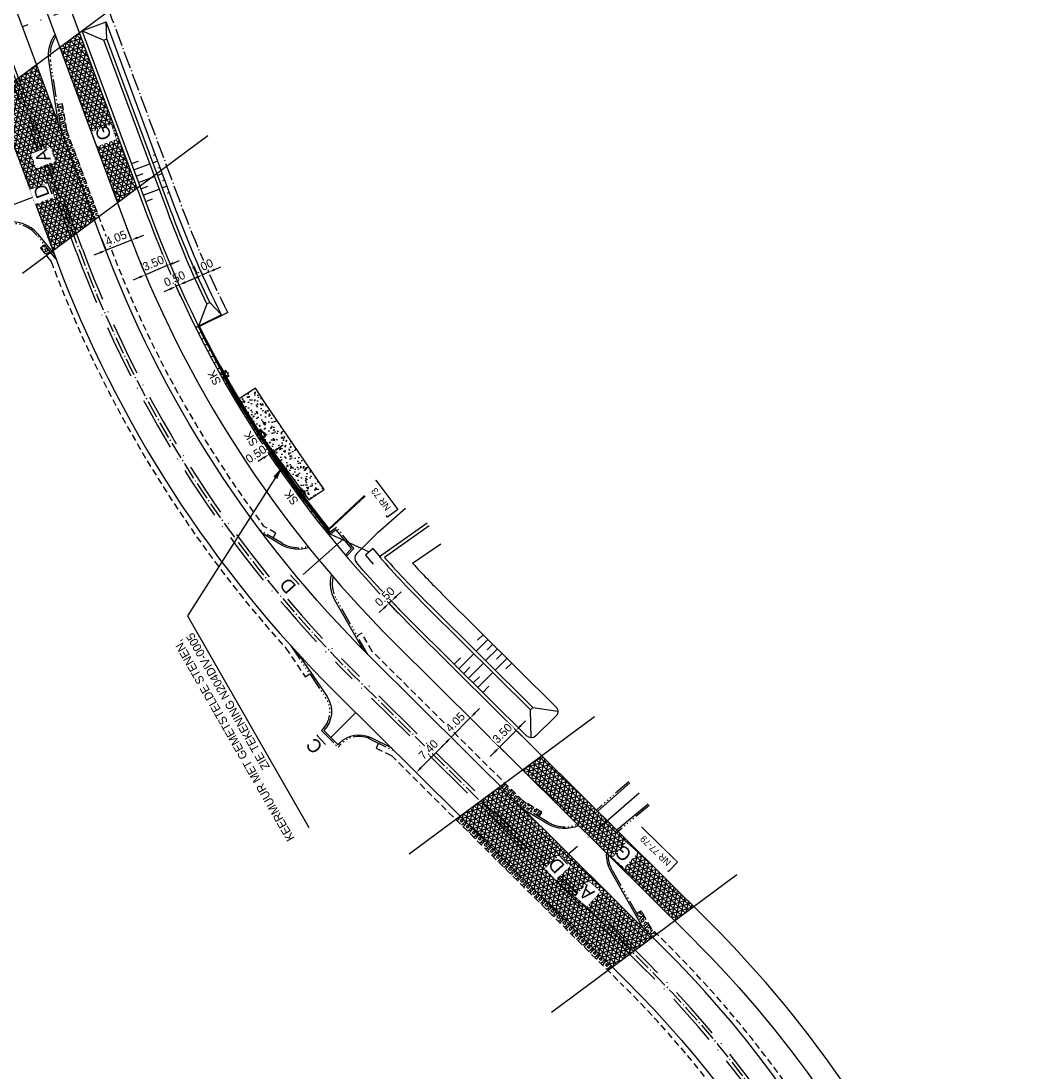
# Model space of a CAD drawing. Header units: metres. Extents: x 121793 to 127505, y 451003 to 453667.
# Tile 7 of 40: x 123336 to 123487, y 451838 to 451994. Entities that reach past the tile are written whole.
import ezdxf

# ---------------------------------------------------------------- set-up
doc = ezdxf.new("R2010")
doc.units = ezdxf.units.M
doc.header["$LTSCALE"] = 4
for name, pattern in [('ONTWERPAS', [3, 2, -0.5, 0, -0.5]), ('ontwerpbestand sloot WK$0$STREEP-PUNT', [0.89, 0.65, -0.1, 0.04, -0.1]), ('STIPPELFIJN', [0.375, 0.25, -0.125]), ('STREEP-4X-PUNT', [1.31, 0.65, -0.1, 0.04, -0.1, 0.04, -0.1, 0.04, -0.1, 0.04, -0.1])]:
    doc.linetypes.add(name, pattern=pattern)
for name, color, linetype in [('WEG-AS-ONTWERP', 2, 'ONTWERPAS'), ('WEG-AS-ONTWERP RIJBAAN HART', 3, 'ontwerpbestand sloot WK$0$STREEP-PUNT'), ('WEG-NW-ARCERING18', 1, 'Continuous'), ('WEG-NW-AS-ONTWERP INRITTEN', 2, 'ONTWERPAS'), ('WEG-NW-BAND-10_20', 7, 'STREEP-4X-PUNT'), ('WEG-NW-BERM', 3, 'Continuous'), ('WEG-NW-BERMVERHARDING', 1, 'Continuous'), ('WEG-NW-HALFVERHARDING', 1, 'Continuous'), ('WEG-NW-KANT HALFVERHARDING', 2, 'Continuous'), ('WEG-NW-MOLGOOT', 7, 'Continuous'), ('WEG-NW-RASTER', 7, 'ontwerpbestand sloot WK$0$RASTER'), ('WEG-NW-RIOLERING', 4, 'RIOLERING'), ('WEG-NW-RIOLERING KOLKLEIDING 125', 3, 'DRAINAGE'), ('WEG-NW-RIOLERING-cont', 4, 'Continuous'), ('WEG-NW-VERHARDEBERM', 42, 'STIPPELFIJN'), ('WEG-NW-VERHARDING', 42, 'Continuous'), ('WEG-NW-VERHARDINGSTYPE', 2, 'Continuous'), ('WEG-NW-WATERGANG', 5, 'Continuous'), ('WEG-XX-BEMATING25', 7, 'Continuous'), ('WEG-XX-HUISNUMMER INRIT', 7, 'Continuous'), ('WEG-XX-HULPLIJNEN', 40, 'Continuous'), ('WEG-XX-TEKST25', 7, 'Continuous')]:
    doc.layers.add(name, color=color, linetype=linetype)
doc.layers.add('WEG-NW-AANKOOPGRENS NIET PRINTEN', color=7, linetype='ontwerpbestand sloot WK$0$STREEP-PUNT', plot=False)
doc.styles.add('25MM-500', font='provutr.shx', dxfattribs={"height": 1.25})
doc.styles.add('DIMENSIE', font='provutr.shx')
doc.styles.add('ontwerpbestand sloot WK$0$50MM-500', font='provutr.shx', dxfattribs={"height": 2.5})
doc.styles.add('ontwerpbestand sloot WK$0$DIMENSIE', font='provutr.shx')
doc.styles.add('STANDAARD', font='isocp2.shx')
doc.linetypes.add('DRAINAGE', pattern='A,0.4,-0.1,[202,BLOK.SHX,S=0.125,R=0,X=0,Y=0],-0.2', length=0.7)
doc.linetypes.add('ontwerpbestand sloot WK$0$RASTER', pattern='A,0.25,-0.25,[150,BLOK.SHX,S=0.25,R=0,X=0,Y=0],-0.25,0.25', length=1)
doc.linetypes.add('RIOLERING', pattern='A,0.8,-0.4,[201,BLOK.SHX,S=0.25,R=0,X=0,Y=0],-0.2', length=1.4)
doc.dimstyles.new('ontwerpbestand sloot WK$0$WVV500', dxfattribs={"dimtxt": 1.25, "dimasz": 1, "dimexe": 0, "dimexo": 2, "dimgap": 0.5, "dimtad": 1, "dimzin": 0, "dimdsep": 46, "dimtxsty": 'ontwerpbestand sloot WK$0$DIMENSIE', "dimcen": 0, "dimdle": 1.25, "dimclrd": 256, "dimclre": 256, "dimclrt": 256, "dimaunit": 2, "dimadec": 0, "dimazin": 0, "dimtfac": 1, "dimtdec": 3, "dimtix": 1, "dimtmove": 2, "dimatfit": 3, "dimfxl": 0, "dimtolj": 1, "dimtzin": 0, "dimarcsym": 0})
doc.dimstyles.new('WVV500', dxfattribs={"dimtxt": 1.25, "dimasz": 1, "dimexe": 0, "dimexo": 2, "dimgap": 0.5, "dimtad": 1, "dimzin": 0, "dimdsep": 46, "dimtxsty": 'DIMENSIE', "dimcen": 0, "dimdle": 1.25, "dimclrd": 256, "dimclre": 256, "dimclrt": 256, "dimaunit": 2, "dimadec": 0, "dimazin": 0, "dimtfac": 1, "dimtdec": 3, "dimtix": 1, "dimtmove": 2, "dimatfit": 3, "dimfxl": 0, "dimtolj": 1, "dimtzin": 0, "dimarcsym": 0})

# ---------------------------------------------------------------- blocks, each defined once
blk = doc.blocks.new('*D24')
at = {"layer": 'WEG-XX-BEMATING25', "linetype": 'Continuous', "lineweight": -2, "transparency": 16777216}
for p, q in [((123391.48, 451908.43), (123392.2, 451909.12)), ((123389.67, 451906.71), (123388.95, 451906.02)), ((123390.76, 451907.74), (123390.39, 451907.4)), ((123391.77, 451905.95), (123390.39, 451907.4)), ((123392.14, 451906.3), (123390.76, 451907.74))]:
    blk.add_line(p, q, dxfattribs=at)
at = {"layer": 'WEG-XX-BEMATING25', "linetype": 'Continuous', "transparency": 16777216}
for points in [[(123391.36, 451908.55), (123391.59, 451908.31), (123390.76, 451907.74)], [(123389.55, 451906.83), (123389.78, 451906.59), (123390.39, 451907.4)]]:
    blk.add_solid(points, dxfattribs=at)
at = {"layer": 'WEG-XX-BEMATING25', "linetype": 'Continuous', "transparency": 16777216, "insert": (123389.79, 451908.4), "char_height": 1.25, "attachment_point": 5, "rotation": 43.6285, "style": 'ontwerpbestand sloot WK$0$DIMENSIE', "bg_fill": 3, "box_fill_scale": 1.1, "bg_fill_color": 256, "bg_fill_true_color": 13158600, "bg_fill_transparency": 0}
blk.add_mtext('\\A1;0.50', dxfattribs=at)
at = {"layer": 'Defpoints', "color": 0, "linetype": 'Continuous', "transparency": 16777216}
for p in [(123390.39, 451907.4), (123390.39, 451907.4), (123390.76, 451907.74)]:
    blk.add_point(p, dxfattribs=at)
blk = doc.blocks.new('*D25')
at = {"layer": 'WEG-XX-BEMATING25', "linetype": 'Continuous', "lineweight": -2, "transparency": 16777216}
for p, q in [((123360.1, 451955.2), (123361.01, 451955.61)), ((123357.81, 451954.19), (123356.9, 451953.78)), ((123359.19, 451954.8), (123358.73, 451954.6)), ((123359.37, 451953.15), (123358.73, 451954.6)), ((123359.83, 451953.36), (123359.19, 451954.8))]:
    blk.add_line(p, q, dxfattribs=at)
at = {"layer": 'WEG-XX-BEMATING25', "linetype": 'Continuous', "transparency": 16777216}
for points in [[(123360.03, 451955.36), (123360.17, 451955.05), (123359.19, 451954.8)], [(123357.75, 451954.34), (123357.88, 451954.04), (123358.73, 451954.6)]]:
    blk.add_solid(points, dxfattribs=at)
at = {"layer": 'WEG-XX-BEMATING25', "linetype": 'Continuous', "transparency": 16777216, "insert": (123358.49, 451955.74), "char_height": 1.25, "attachment_point": 5, "rotation": 23.9419, "style": 'ontwerpbestand sloot WK$0$DIMENSIE', "bg_fill": 3, "box_fill_scale": 1.1, "bg_fill_color": 256, "bg_fill_true_color": 13158600, "bg_fill_transparency": 0}
blk.add_mtext('\\A1;0.50', dxfattribs=at)
at = {"layer": 'Defpoints', "color": 0, "linetype": 'Continuous', "transparency": 16777216}
for p in [(123358.56, 451954.98), (123359.01, 451955.19), (123358.73, 451954.6)]:
    blk.add_point(p, dxfattribs=at)
blk = doc.blocks.new('*D26')
at = {"layer": 'WEG-XX-BEMATING25', "linetype": 'Continuous', "lineweight": -2, "transparency": 16777216}
for p, q in [((123353.38, 451958.16), (123354.16, 451956.32)), ((123356.61, 451959.52), (123357.39, 451957.68)), ((123358.31, 451958.07), (123359.23, 451958.46)), ((123357.39, 451957.68), (123354.16, 451956.32)), ((123353.24, 451955.93), (123352.32, 451955.54))]:
    blk.add_line(p, q, dxfattribs=at)
at = {"layer": 'WEG-XX-BEMATING25', "linetype": 'Continuous', "transparency": 16777216}
for points in [[(123358.24, 451958.23), (123358.37, 451957.92), (123357.39, 451957.68)], [(123353.18, 451956.08), (123353.31, 451955.78), (123354.16, 451956.32)]]:
    blk.add_solid(points, dxfattribs=at)
at = {"layer": 'WEG-XX-BEMATING25', "linetype": 'Continuous', "transparency": 16777216, "insert": (123355.33, 451958.05), "char_height": 1.25, "attachment_point": 5, "rotation": 22.9348, "style": 'ontwerpbestand sloot WK$0$DIMENSIE', "bg_fill": 3, "box_fill_scale": 1.1, "bg_fill_color": 256, "bg_fill_true_color": 13158600, "bg_fill_transparency": 0}
blk.add_mtext('\\A1;3.50', dxfattribs=at)
at = {"layer": 'Defpoints', "color": 0, "linetype": 'Continuous', "transparency": 16777216}
for p in [(123357.39, 451957.68), (123354.16, 451956.32), (123354.16, 451956.32)]:
    blk.add_point(p, dxfattribs=at)
blk = doc.blocks.new('*D27')
at = {"layer": 'WEG-XX-BEMATING25', "linetype": 'Continuous', "lineweight": -2, "transparency": 16777216}
for p, q in [((123351.33, 451963.35), (123352.07, 451961.49)), ((123347.57, 451961.83), (123348.32, 451959.98)), ((123352.07, 451961.49), (123348.32, 451959.98)), ((123353, 451961.86), (123353.93, 451962.24)), ((123347.39, 451959.6), (123346.46, 451959.23))]:
    blk.add_line(p, q, dxfattribs=at)
at = {"layer": 'WEG-XX-BEMATING25', "linetype": 'Continuous', "transparency": 16777216}
for points in [[(123352.94, 451962.02), (123353.06, 451961.71), (123352.07, 451961.49)], [(123347.33, 451959.76), (123347.45, 451959.45), (123348.32, 451959.98)]]:
    blk.add_solid(points, dxfattribs=at)
at = {"layer": 'WEG-XX-BEMATING25', "linetype": 'Continuous', "transparency": 16777216, "insert": (123349.77, 451961.79), "char_height": 1.25, "attachment_point": 5, "rotation": 21.9216, "style": 'ontwerpbestand sloot WK$0$DIMENSIE', "bg_fill": 3, "box_fill_scale": 1.1, "bg_fill_color": 256, "bg_fill_true_color": 13158600, "bg_fill_transparency": 0}
blk.add_mtext('\\A1;4.05', dxfattribs=at)
at = {"layer": 'Defpoints', "color": 0, "linetype": 'Continuous', "transparency": 16777216}
for p in [(123352.07, 451961.49), (123348.32, 451959.98), (123348.32, 451959.98)]:
    blk.add_point(p, dxfattribs=at)
blk = doc.blocks.new('*D28')
at = {"layer": 'WEG-XX-BEMATING25', "linetype": 'Continuous', "lineweight": -2, "transparency": 16777216}
for p, q in [((123361.84, 451958.12), (123362.66, 451956.3)), ((123362.75, 451958.53), (123363.57, 451956.7)), ((123363.57, 451956.7), (123362.66, 451956.3)), ((123364.48, 451957.11), (123365.39, 451957.52)), ((123361.74, 451955.89), (123360.83, 451955.48))]:
    blk.add_line(p, q, dxfattribs=at)
at = {"layer": 'WEG-XX-BEMATING25', "linetype": 'Continuous', "transparency": 16777216}
for points in [[(123364.41, 451957.27), (123364.55, 451956.96), (123363.57, 451956.7)], [(123361.68, 451956.04), (123361.81, 451955.74), (123362.66, 451956.3)]]:
    blk.add_solid(points, dxfattribs=at)
at = {"layer": 'WEG-XX-BEMATING25', "linetype": 'Continuous', "transparency": 16777216, "insert": (123362.65, 451957.53), "char_height": 1.25, "attachment_point": 5, "rotation": 24.1104, "style": 'ontwerpbestand sloot WK$0$DIMENSIE', "bg_fill": 3, "box_fill_scale": 1.1, "bg_fill_color": 256, "bg_fill_true_color": 13158600, "bg_fill_transparency": 0}
blk.add_mtext('\\A1;1.00', dxfattribs=at)
at = {"layer": 'Defpoints', "color": 0, "linetype": 'Continuous', "transparency": 16777216}
for p in [(123363.57, 451956.7), (123362.66, 451956.3), (123362.66, 451956.3)]:
    blk.add_point(p, dxfattribs=at)
blk = doc.blocks.new('*D47')
at = {"layer": 'WEG-XX-BEMATING25', "linetype": 'Continuous', "lineweight": -2, "transparency": 16777216}
for p, q in [((123374.11, 451928.22), (123373, 451929.88)), ((123373.83, 451930.44), (123374.67, 451930.99)), ((123371.75, 451929.05), (123370.92, 451928.5)), ((123373.69, 451927.94), (123372.58, 451929.61))]:
    blk.add_line(p, q, dxfattribs=at)
at = {"layer": 'WEG-XX-BEMATING25', "linetype": 'Continuous', "transparency": 16777216, "insert": (123370.61, 451929.62), "char_height": 1.25, "attachment_point": 5, "rotation": 33.5365, "style": 'ontwerpbestand sloot WK$0$DIMENSIE', "bg_fill": 3, "box_fill_scale": 1.1, "bg_fill_color": 256, "bg_fill_true_color": 13158600, "bg_fill_transparency": 0}
blk.add_mtext('\\A1;0.50', dxfattribs=at)
at = {"layer": 'Defpoints', "color": 0, "linetype": 'Continuous', "transparency": 16777216}
for p in [(123373, 451929.88), (123372.58, 451929.61), (123372.58, 451929.61)]:
    blk.add_point(p, dxfattribs=at)
at = {"layer": 'WEG-XX-BEMATING25', "linetype": 'Continuous', "lineweight": -2, "transparency": 16777216}
blk.add_line((123373, 451929.88), (123372.58, 451929.61), dxfattribs=at)
at = {"layer": 'WEG-XX-BEMATING25', "linetype": 'Continuous', "transparency": 16777216}
for points in [[(123373.74, 451930.57), (123373.93, 451930.3), (123373, 451929.88)], [(123371.66, 451929.19), (123371.84, 451928.92), (123372.58, 451929.61)]]:
    blk.add_solid(points, dxfattribs=at)
blk = doc.blocks.new('*D109')
at = {"layer": 'Defpoints', "color": 0, "linetype": 'Continuous', "transparency": 16777216}
for p in [(123402.56, 451884.59), (123394.46, 451882.21), (123397.35, 451879.33)]:
    blk.add_point(p, dxfattribs=at)
at = {"layer": 'WEG-XX-BEMATING25', "linetype": 'Continuous', "lineweight": -2, "transparency": 16777216}
for p, q in [((123398.96, 451886.75), (123395.16, 451882.92)), ((123401.14, 451886), (123399.66, 451887.46)), ((123395.93, 451880.74), (123394.46, 451882.21))]:
    blk.add_line(p, q, dxfattribs=at)
at = {"layer": 'WEG-XX-BEMATING25', "linetype": 'Continuous', "transparency": 16777216}
for points in [[(123398.84, 451886.87), (123399.08, 451886.64), (123399.66, 451887.46)], [(123395.04, 451883.03), (123395.28, 451882.8), (123394.46, 451882.21)]]:
    blk.add_solid(points, dxfattribs=at)
at = {"layer": 'WEG-XX-BEMATING25', "linetype": 'Continuous', "transparency": 16777216, "insert": (123396.26, 451885.63), "char_height": 1.25, "attachment_point": 5, "rotation": 45.2774, "style": 'ontwerpbestand sloot WK$0$DIMENSIE', "bg_fill": 3, "box_fill_scale": 1.1, "bg_fill_color": 256, "bg_fill_true_color": 13158600, "bg_fill_transparency": 0}
blk.add_mtext('\\A1;7.40', dxfattribs=at)
blk = doc.blocks.new('*D110')
at = {"layer": 'Defpoints', "color": 0, "linetype": 'Continuous', "transparency": 16777216}
for p in [(123405.4, 451887.48), (123402.55, 451884.6)]:
    blk.add_point(p, dxfattribs=at)
at = {"layer": 'WEG-XX-BEMATING25', "linetype": 'Continuous', "lineweight": -2, "transparency": 16777216}
for p, q in [((123403.2, 451891.06), (123403.9, 451891.77)), ((123402.5, 451890.34), (123399.65, 451887.46)), ((123403.98, 451888.88), (123402.5, 451890.34)), ((123398.95, 451886.75), (123398.24, 451886.04)), ((123401.13, 451886), (123399.65, 451887.46))]:
    blk.add_line(p, q, dxfattribs=at)
at = {"layer": 'WEG-XX-BEMATING25', "linetype": 'Continuous', "transparency": 16777216}
for points in [[(123403.08, 451891.17), (123403.32, 451890.94), (123402.5, 451890.34)], [(123398.83, 451886.87), (123399.06, 451886.64), (123399.65, 451887.46)]]:
    blk.add_solid(points, dxfattribs=at)
at = {"layer": 'WEG-XX-BEMATING25', "linetype": 'Continuous', "transparency": 16777216, "insert": (123400.26, 451889.71), "char_height": 1.25, "attachment_point": 5, "rotation": 45.3417, "style": 'ontwerpbestand sloot WK$0$DIMENSIE', "bg_fill": 3, "box_fill_scale": 1.1, "bg_fill_color": 256, "bg_fill_true_color": 13158600, "bg_fill_transparency": 0}
blk.add_mtext('\\A1;4.05', dxfattribs=at)
at = {"layer": 'Defpoints', "color": 0, "linetype": 'Continuous', "transparency": 16777216}
blk.add_point((123399.65, 451887.46), dxfattribs=at)
blk = doc.blocks.new('*D111')
at = {"layer": 'Defpoints', "color": 0, "linetype": 'Continuous', "transparency": 16777216}
for p in [(123412.23, 451885.62), (123409.77, 451883.13)]:
    blk.add_point(p, dxfattribs=at)
at = {"layer": 'WEG-XX-BEMATING25', "linetype": 'Continuous', "lineweight": -2, "transparency": 16777216}
for p, q in [((123410.03, 451889.21), (123410.73, 451889.92)), ((123409.32, 451888.49), (123406.87, 451886)), ((123410.81, 451887.03), (123409.32, 451888.49)), ((123406.16, 451885.29), (123405.46, 451884.58)), ((123408.35, 451884.54), (123406.87, 451886))]:
    blk.add_line(p, q, dxfattribs=at)
at = {"layer": 'WEG-XX-BEMATING25', "linetype": 'Continuous', "transparency": 16777216}
for points in [[(123409.91, 451889.32), (123410.15, 451889.09), (123409.32, 451888.49)], [(123406.04, 451885.41), (123406.28, 451885.17), (123406.87, 451886)]]:
    blk.add_solid(points, dxfattribs=at)
at = {"layer": 'WEG-XX-BEMATING25', "linetype": 'Continuous', "transparency": 16777216, "insert": (123407.28, 451888.05), "char_height": 1.25, "attachment_point": 5, "rotation": 45.3639, "style": 'ontwerpbestand sloot WK$0$DIMENSIE', "bg_fill": 3, "box_fill_scale": 1.1, "bg_fill_color": 256, "bg_fill_true_color": 13158600, "bg_fill_transparency": 0}
blk.add_mtext('\\A1;3.50', dxfattribs=at)
at = {"layer": 'Defpoints', "color": 0, "linetype": 'Continuous', "transparency": 16777216}
blk.add_point((123406.87, 451886), dxfattribs=at)
blk = doc.blocks.new('SK-B')
at = {"layer": 'WEG-NW-RIOLERING-cont'}
for p, q in [((0.5, -1), (-0.5, 0)), ((0.5, 0), (-0.5, -1)), ((0.5, 0), (-0.5, 0)), ((-0.5, -1), (-0.5, 0)), ((0.5, -1), (0.5, 0)), ((0.5, -1), (-0.5, -1)), ((0, -1), (0, -1.25))]:
    blk.add_line(p, q, dxfattribs=at)
at = {"layer": 'WEG-NW-RIOLERING-cont', "style": '25MM-500'}
blk.add_text('SK', height=1.25, dxfattribs=at).set_placement((-0.75, 0.39))

msp = doc.modelspace()

# ---------------------------------------------------------------- hatches: boundary and pattern name
at = {"layer": 'WEG-NW-ARCERING18'}
h = msp.add_hatch(dxfattribs=at)
h.set_pattern_fill('NET3', color=256, scale=0.2, angle=-102.32055, style=0)
h.set_pattern_definition([(257.6794, (123341.3829, 451968.53946), (0.620375, -0.135497), []), (317.6794, (123341.3829, 451968.53946), (0.427531, 0.469512), []), (17.6794, (123341.3829, 451968.53946), (-0.192844, 0.60501), [])])
h.paths.add_polyline_path([(123344.309, 451992.399), (123341.383, 451990.226), (123349.993, 451967.055), (123352.919, 451969.228)])
h = msp.add_hatch(dxfattribs=at)
h.set_pattern_fill('NET3', color=256, scale=0.2, angle=-102.32055, style=0)
h.set_pattern_definition([(257.6794, (123410.29795, 451860.14876), (0.620375, -0.135497), []), (317.6794, (123410.29795, 451860.14876), (0.427531, 0.469512), []), (17.6794, (123410.29795, 451860.14876), (-0.192844, 0.605009), [])])
h.paths.add_polyline_path([(123413.14, 451884.721), (123410.298, 451882.611), (123432.917, 451860.149), (123435.759, 451862.259)])
h = msp.add_hatch(dxfattribs=at)
h.set_pattern_fill('NET3', color=256, scale=0.2, angle=-102.32055, style=0)
h.set_pattern_definition([(257.6794, (123401.0567, 451853.3121), (0.620375, -0.135497), []), (317.6794, (123401.0567, 451853.3121), (0.427531, 0.469512), []), (17.6794, (123401.0567, 451853.3121), (-0.192844, 0.605009), [])])
h.paths.add_polyline_path([(123429.629, 451857.707), (123407.009, 451880.169), (123401.057, 451875.748), (123423.62, 451853.245)])
at = {"layer": 'WEG-NW-BERMVERHARDING'}
h = msp.add_hatch(dxfattribs=at)
h.set_pattern_fill('BOX', color=256, scale=0.05, angle=110.449525, style=0)
h.paths.add_polyline_path([(123342.433, 451977.845), (123341.833, 451981.744), (123341.042, 451981.622), (123341.655, 451977.642), (123346.554, 451964.501), (123347.223, 451964.998)])
h = msp.add_hatch(dxfattribs=at)
h.set_pattern_fill('BOX', color=256, scale=0.05, angle=110.44952, style=0)
h.set_pattern_definition([(200.45, (123338.5304, 451959.1861), (0.4437, -1.19), []), (200.45, (123338.4195, 451959.4836), (0.4437, -1.19), []), (110.45, (123338.5304, 451959.1861), (-1.19, -0.4437), [-0.3175, 0.3175]), (110.45, (123338.2329, 451959.0752), (-1.18997, -0.4437), [-0.3175, 0.3175]), (110.45, (123337.9354, 451958.9642), (-1.18997, -0.4437), [0.3175, -0.3175]), (110.45, (123337.638, 451958.8533), (-1.18997, -0.4437), [0.3175, -0.3175]), (200.45, (123338.3086, 451959.7811), (0.4437, -1.19), [0.3175, -0.3175]), (200.45, (123338.1976, 451960.0786), (0.4437, -1.19), [0.3175, -0.3175])])
h.paths.add_polyline_path([(123339.153, 451960.763), (123338.53, 451960.261), (123339.397, 451959.186), (123340.04, 451959.663)])
h = msp.add_hatch(dxfattribs=at)
h.set_pattern_fill('BOX', color=256, scale=0.05, angle=135.1998, style=0)
h.set_pattern_definition([(225.2, (123407.0095, 451875.6151), (0.90115, -0.89489), []), (225.2, (123406.7842, 451875.8388), (0.90115, -0.89489), []), (135.2, (123407.0095, 451875.6151), (-0.89489, -0.90115), [-0.3175, 0.3175]), (135.2, (123406.7858, 451875.3898), (-0.89489, -0.90115), [-0.3175, 0.3175]), (135.2, (123406.562, 451875.1645), (-0.89489, -0.90115), [0.3175, -0.3175]), (135.2, (123406.3383, 451874.9392), (-0.89489, -0.90115), [0.3175, -0.3175]), (225.2, (123406.5589, 451876.0625), (0.90115, -0.89489), [0.3175, -0.3175]), (225.2, (123406.3336, 451876.2863), (0.90115, -0.89489), [0.3175, -0.3175])])
h.paths.add_polyline_path([(123407.659, 451880.651), (123407.009, 451880.169), (123409.85, 451877.348), (123412.764, 451875.615), (123413.173, 451876.303), (123410.344, 451877.985)])
h = msp.add_hatch(dxfattribs=at)
h.set_pattern_fill('BOX', color=256, scale=0.05, angle=135.199798, style=0)
h.paths.add_polyline_path([(123401.001, 451875.707), (123400.351, 451875.224), (123422.97, 451852.762), (123423.62, 451853.245)])
h = msp.add_hatch(dxfattribs=at)
h.set_pattern_fill('BOX', color=256, scale=0.05, angle=135.1998, style=0)
h.set_pattern_definition([(225.2, (123427.271, 451857.7067), (0.90115, -0.8949), []), (225.2, (123427.0458, 451857.9304), (0.90115, -0.8949), []), (135.2, (123427.271, 451857.7067), (-0.8949, -0.90115), [-0.3175, 0.3175]), (135.2, (123427.0473, 451857.4814), (-0.8949, -0.90115), [-0.3175, 0.3175]), (135.2, (123426.8236, 451857.2561), (-0.8949, -0.90115), [0.3175, -0.3175]), (135.2, (123426.5999, 451857.0308), (-0.8949, -0.90115), [0.3175, -0.3175]), (225.2, (123426.8205, 451858.1541), (0.90115, -0.8949), [0.3175, -0.3175]), (225.2, (123426.5952, 451858.3778), (0.90115, -0.8949), [0.3175, -0.3175])])
h.paths.add_polyline_path([(123427.967, 451861.611), (123427.271, 451861.217), (123428.784, 451858.545), (123429.629, 451857.707), (123430.278, 451858.189), (123429.426, 451859.035)])

# ---------------------------------------------------------------- linework, layer by layer
at = {"layer": 'WEG-NW-AANKOOPGRENS NIET PRINTEN', "flags": 128}
msp.add_lwpolyline([(123366.395, 451950.72, -0.0264448), (123359.583, 451966.451), (123349.224, 451994.332), (123344.221, 452008.11)], format="xyb", dxfattribs=at)
at = {"layer": 'WEG-NW-AS-ONTWERP INRITTEN'}
for points in [[(123348.009, 451997.672), (123335.836, 451993.236)], [(123330.725, 451965.376), (123337.402, 451967.866)], [(123383.652, 451916.99), (123376.931, 451911.105)], [(123381.757, 451887.41), (123385.484, 451891.171)], [(123427.638, 451879.121), (123417.24, 451870.135)]]:
    msp.add_lwpolyline(points, dxfattribs=at)
at = {"layer": 'WEG-NW-BAND-10_20'}
for points in [[(123341.655, 451977.642), (123340.011, 451988.323, -0.1929123), (123340.811, 451991.766)], [(123340.823, 451958.693), (123338.016, 451962.173, 0.297519), (123333.076, 451963.776), (123331.251, 451963.281), (123329.73, 451967.294), (123330.746, 451967.784, 0.3316867), (123333.373, 451972.817), (123331.716, 451983.115)], [(123378.31, 451915.893, -0.2106457), (123374.505, 451916.348), (123371.2, 451918.302)], [(123384.074, 451914.414), (123385.181, 451915.571), (123382.591, 451918.69), (123381.298, 451917.762, -0.297519)], [(123375.677, 451901.24), (123380.972, 451893.374, -0.3766651), (123380.34, 451888.466), (123382.821, 451885.998), (123383.29, 451886.471, -0.3228228), (123387.615, 451887.192), (123391.239, 451885.401)], [(123426.084, 451880.85), (123421.29, 451876.628, -0.025439)], [(123418.455, 451874.511, -0.2401284), (123414.15, 451874.791), (123409.85, 451877.348)], [(123429.132, 451877.321), (123424.508, 451873.432, 0.330924)], [(123423.004, 451869.993, 0.1289358), (123423.621, 451867.663), (123428.784, 451858.545)]]:
    msp.add_lwpolyline(points, format="xyb", dxfattribs=at)
at = {"layer": 'WEG-NW-BERM'}
for p, q in [((123344.757, 451992.631), (123348.286, 451993.984)), ((123348.429, 451991.446), (123348.286, 451993.984)), ((123344.757, 451992.631), (123347.962, 451991.267)), ((123355.642, 451974.189), (123355.29, 451974.058)), ((123352.098, 451972.872), (123353.131, 451973.256)), ((123352.447, 451971.935), (123354.818, 451972.816)), ((123355.99, 451973.251), (123355.287, 451972.99)), ((123356.338, 451972.314), (123355.987, 451972.183)), ((123352.795, 451970.997), (123353.827, 451971.381)), ((123353.143, 451970.06), (123355.515, 451970.941)), ((123356.686, 451971.376), (123355.983, 451971.115)), ((123353.491, 451969.122), (123354.524, 451969.506)), ((123353.84, 451968.185), (123356.211, 451969.066)), ((123357.383, 451969.502), (123356.68, 451969.24)), ((123357.035, 451970.439), (123356.683, 451970.308)), ((123354.188, 451967.248), (123355.221, 451967.631)), ((123357.731, 451968.564), (123357.38, 451968.434)), ((123363.276, 451951.983), (123362.069, 451948.684)), ((123363.276, 451951.983), (123363.723, 451952.206)), ((123365.455, 451950.365), (123363.723, 451952.206)), ((123388.771, 451918.002), (123392.874, 451921.592)), ((123385.596, 451914.829), (123388.771, 451918.002)), ((123393.912, 451913.361), (123398.12, 451916.257)), ((123405.138, 451902.04), (123403.358, 451900.284)), ((123404.457, 451902.773), (123403.598, 451901.925)), ((123406.557, 451900.63), (123404.777, 451898.874)), ((123405.862, 451901.349), (123405.002, 451900.501)), ((123400.103, 451898.372), (123401.027, 451899.303)), ((123400.813, 451897.667), (123403.032, 451899.903)), ((123407.976, 451899.221), (123406.196, 451897.465)), ((123407.266, 451899.926), (123406.407, 451899.078)), ((123401.522, 451896.963), (123402.446, 451897.893)), ((123402.232, 451896.258), (123404.451, 451898.493)), ((123403.651, 451894.849), (123405.87, 451897.084)), ((123408.671, 451898.502), (123407.812, 451897.654)), ((123402.941, 451895.553), (123403.865, 451896.484)), ((123404.36, 451894.144), (123405.284, 451895.075))]:
    msp.add_line(p, q, dxfattribs=at)
at = {"layer": 'WEG-NW-BERM', "linetype": 'Continuous'}
for p, q in [((123411.455, 451891.538), (123411.812, 451891.889)), ((123411.569, 451887.382), (123411.455, 451891.538)), ((123411.812, 451891.889), (123415.534, 451891.355))]:
    msp.add_line(p, q, dxfattribs=at)
at = {"layer": 'WEG-NW-BERM', "flags": 128}
msp.add_lwpolyline([(123347.962, 451991.267), (123348.429, 451991.446)], dxfattribs=at)
for points in [[(123365.455, 451950.365), (123362.069, 451948.684, 0.0540615), (123381.461, 451918.357), (123386.841, 451923.375)], [(123393.912, 451913.361, 0.0097924), (123398.293, 451908.837), (123415.241, 451892.007, -0.4171914), (123415.239, 451890.585), (123412.284, 451887.67, -0.411242), (123410.877, 451887.673), (123393.96, 451904.473, -0.0184451), (123385.548, 451913.466, 0.0184451)]]:
    msp.add_lwpolyline(points, format="xyb", dxfattribs=at)
at = {"layer": 'WEG-NW-BERM'}
msp.add_arc((123386.303, 451914.121), 1, 134.98896, 220.97298, dxfattribs=at)
at = {"layer": 'WEG-NW-MOLGOOT'}
for points in [[(123362.412, 451947.774), (123362.055, 451947.594)], [(123362.866, 451946.881), (123362.51, 451946.699)], [(123363.324, 451945.991), (123362.969, 451945.807)], [(123363.788, 451945.104), (123363.434, 451944.918)], [(123364.257, 451944.22), (123363.904, 451944.032)], [(123364.731, 451943.339), (123364.384, 451943.139)], [(123365.21, 451942.461), (123364.863, 451942.261)], [(123365.694, 451941.586), (123365.348, 451941.386)], [(123365.939, 451941.15), (123365.59, 451940.954)], [(123366.431, 451940.279), (123366.083, 451940.081)], [(123366.928, 451939.412), (123366.582, 451939.212)], [(123367.431, 451938.547), (123367.086, 451938.345)], [(123367.431, 451938.547), (123367.086, 451938.345)], [(123367.936, 451937.684), (123367.591, 451937.482)], [(123367.939, 451937.686), (123367.595, 451937.482)], [(123368.451, 451936.827), (123368.109, 451936.621)], [(123368.97, 451935.972), (123368.628, 451935.764)], [(123369.493, 451935.119), (123369.152, 451934.909)], [(123370.021, 451934.27), (123369.682, 451934.058)], [(123370.554, 451933.424), (123370.217, 451933.21)], [(123371.093, 451932.581), (123370.756, 451932.365)], [(123375.287, 451926.37), (123374.961, 451926.139)], [(123375.861, 451925.565), (123375.541, 451925.324)], [(123376.446, 451924.754), (123376.127, 451924.513)], [(123377.036, 451923.948), (123376.717, 451923.706)], [(123377.333, 451923.545), (123377.014, 451923.303)], [(123377.93, 451922.743), (123377.61, 451922.503)], [(123378.532, 451921.945), (123378.214, 451921.703)], [(123379.138, 451921.152), (123378.821, 451920.908)], [(123379.747, 451920.365), (123379.432, 451920.117)], [(123380.363, 451919.577), (123380.049, 451919.33)], [(123380.984, 451918.793), (123380.673, 451918.542)]]:
    msp.add_lwpolyline(points, dxfattribs=at)
at = {"layer": 'WEG-NW-RASTER', "flags": 128}
msp.add_lwpolyline([(123366.395, 451950.72), (123362.203, 451948.639, 0.0537495), (123381.472, 451918.504), (123386.773, 451923.448)], format="xyb", dxfattribs=at)
at = {"layer": 'WEG-NW-RIOLERING'}
msp.add_lwpolyline([(123389.192, 451914.247), (123388.045, 451915.57), (123386.891, 451914.566), (123388.039, 451913.246)], dxfattribs=at)
at = {"layer": 'WEG-NW-RIOLERING KOLKLEIDING 125', "color": 6, "flags": 128}
msp.add_lwpolyline([(123362.069, 451948.684), (123361.621, 451948.462)], dxfattribs=at)
at = {"layer": 'WEG-NW-VERHARDEBERM'}
for points in [[(123373.152, 451917.147), (123373.56, 451917.836), (123371.745, 451918.909, -0.0713499), (123348.56, 451961.411), (123342.433, 451977.845), (123341.833, 451981.744), (123341.042, 451981.622)], [(123388.861, 451886.576), (123388.507, 451885.859), (123390.768, 451884.741), (123425.032, 451850.715, -0.0661861), (123450.094, 451818.42), (123450.725, 451815.704), (123451.504, 451815.885)], [(123462.924, 451813.709), (123463.471, 451814.292), (123461.748, 451815.909, 0.0779084), (123431.638, 451856.839), (123429.426, 451859.035), (123427.967, 451861.611), (123427.271, 451861.217)]]:
    msp.add_lwpolyline(points, format="xyb", dxfattribs=at)
msp.add_lwpolyline([(123412.764, 451875.615), (123413.173, 451876.303), (123410.344, 451877.985), (123387.916, 451900.257), (123386.378, 451902.959), (123385.683, 451902.563)], dxfattribs=at)
at = {"layer": 'WEG-NW-VERHARDING'}
for p, q in [((123331.955, 452025.647), (123354.634, 451964.612)), ((123393.607, 451904.118), (123437.969, 451860.064))]:
    msp.add_line(p, q, dxfattribs=at)
for points in [[(123480.216, 451604.72), (123479.965, 451733.962, 0.045299), (123476.572, 451770.548, 0.1520632), (123431.074, 451856.271), (123387.611, 451899.432, -0.1084152), (123347.811, 451961.132), (123324.939, 452022.471, 0.073906), (123281.78, 452100.642), (123210.56, 452193.94, 0.1323783), (123136.843, 452250.631), (123066.55, 452279.718, -0.1071021), (122998.2, 452327.057), (122950.306, 452378.295)], [(123341.224, 451978.797), (123339.763, 451988.285, -0.2017983), (123340.706, 451992.047)], [(123378.478, 451915.684, -0.2158606), (123374.377, 451916.132), (123371.593, 451917.779)], [(123383.911, 451914.605), (123384.847, 451915.583), (123382.548, 451918.351), (123381.456, 451917.567, -0.297519)], [(123386.602, 451900.443), (123382.367, 451907.882, -0.1949349), (123381.87, 451911.605)], [(123376.746, 451900.099), (123381.179, 451893.513, -0.3577566), (123380.699, 451888.462), (123382.82, 451886.352), (123383.112, 451886.647, -0.3228228), (123387.726, 451887.416), (123390.811, 451885.891)], [(123426.249, 451880.662), (123421.468, 451876.451, -0.025439)], [(123428.971, 451877.512), (123424.33, 451873.609, 0.3316867)], [(123418.645, 451874.321, -0.2454347), (123414.022, 451874.576), (123410.58, 451876.623)], [(123422.76, 451870.236, 0.1413383), (123423.403, 451867.54), (123428.128, 451859.197)]]:
    msp.add_lwpolyline(points, format="xyb", dxfattribs=at)
at = {"layer": 'WEG-NW-VERHARDING', "flags": 128}
msp.add_lwpolyline([(123340.547, 451959.433), (123338.211, 451962.33, 0.297519), (123333.011, 451964.017), (123331.405, 451963.582), (123330.045, 451967.169), (123330.854, 451967.559, 0.3316867), (123333.62, 451972.857), (123332.161, 451981.921)], format="xyb", dxfattribs=at)
at = {"layer": 'WEG-NW-VERHARDING'}
for centre, radius, start, end in [((123511.599, 452022.935), 167.45, 200.38346, 225.1998), ((123319.908, 451741.176), 167.55, 0.13208, 45.1998)]:
    msp.add_arc(centre, radius, start, end, dxfattribs=at)
at = {"layer": 'WEG-NW-WATERGANG', "flags": 128}
for points in [[(123396.112, 451919.35), (123388.993, 451914.315)], [(123396.401, 451918.941), (123389.738, 451914.229)]]:
    msp.add_lwpolyline(points, dxfattribs=at)
for points in [[(123388.993, 451914.315, 0.0159752), (123396.179, 451906.708), (123411.455, 451891.538)], [(123389.738, 451914.229, 0.0151206), (123396.531, 451907.063), (123411.812, 451891.889)]]:
    msp.add_lwpolyline(points, format="xyb", dxfattribs=at)
at = {"layer": 'WEG-XX-HUISNUMMER INRIT'}
for points in [[(123386.909, 451924.568), (123388.458, 451925.73), (123391.718, 451921.387), (123390.163, 451920.22), (123386.909, 451924.568)], [(123426.674, 451872.668), (123428.024, 451874.057), (123433.351, 451868.876), (123431.996, 451867.482), (123426.674, 451872.668)]]:
    msp.add_lwpolyline(points, dxfattribs=at)
at = {"layer": 'WEG-XX-HULPLIJNEN', "flags": 128}
for points in [[(123325.325, 451978.301), (123352.91, 451998.786)], [(123393.434, 451870.087), (123421.018, 451890.572)], [(123414.61, 451846.553), (123442.194, 451867.038)]]:
    msp.add_lwpolyline(points, dxfattribs=at)

# ---------------------------------------------------------------- block references
at = {"layer": 'WEG-NW-RIOLERING'}
for p, rotation in [((123365.471, 451941.165), 119.2305575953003), ((123376.895, 451923.464), 126.6070053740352)]:
    msp.add_blockref('SK-B', p, dxfattribs=dict(at, rotation=rotation))

# ---------------------------------------------------------------- texts
at = {"layer": 'WEG-XX-TEKST25', "insert": (123361.242, 451903.147), "char_height": 1.25, "attachment_point": 9, "rotation": 119.76178, "style": 'STANDAARD'}
msp.add_mtext('{\\Fprovutr|c0;KEERMUUR MET GEMETSTELDE STENEN,^JZIE TEKENING N204DIV-0005}', dxfattribs=at)

# ---------------------------------------------------------------- next in the draw order: dimensions: what is measured, and where the dimension line sits
at = {"layer": 'WEG-XX-BEMATING25', "linetype": 'Continuous'}
for p1, p2, distance, picture, middle in [((123359.013, 451955.185), (123358.556, 451954.982), 0.423, '*D25', (123358.493, 451955.741)), ((123390.755, 451907.743), (123390.393, 451907.398), 0, '*D24', (123389.786, 451908.397))]:
    dim = msp.add_aligned_dim(p1=p1, p2=p2, distance=distance, dimstyle='ontwerpbestand sloot WK$0$WVV500', override={"dimtfill": 1}, dxfattribs=at)
    dim.commit()
    dim.dimension.update_dxf_attribs({"geometry": picture, "text_midpoint": middle})
dim = msp.add_linear_dim(base=(123372.584, 451929.606), p1=(123373.001, 451929.883), p2=(123372.584, 451929.606), angle=213.53653, dimstyle='ontwerpbestand sloot WK$0$WVV500', override={"dimtfill": 1}, dxfattribs=at)
dim.commit()
dim.dimension.update_dxf_attribs({"geometry": '*D47', "text_midpoint": (123370.613, 451929.615), "dimtype": 161})

# ---------------------------------------------------------------- next in the draw order: hatches: boundary and pattern name
at = {"layer": 'WEG-NW-HALFVERHARDING'}
h = msp.add_hatch(dxfattribs=at)
h.set_pattern_fill('AR-CONC', color=256, scale=0.01)
h.set_pattern_definition([(50, (123367.709, 451922.802), (1.82185, -0.15939), [0.1905, -2.0955]), (355, (123367.709, 451922.802), (-0.35243, 1.91057), [0.1524, -1.6764]), (100.451, (123367.8608, 451922.7887), (1.46941, 1.75118), [0.1619, -1.7809]), (46.184, (123367.709, 451923.31), (2.7108, -0.42042), [0.28575, -3.14325]), (96.636, (123367.935, 451923.275), (2.37404, 2.47426), [0.24285, -2.67136]), (351.184, (123367.709, 451923.31), (2.37404, 2.47426), [0.2286, -2.5146]), (21, (123367.963, 451923.183), (1.51614, -1.02265), [0.1905, -2.0955]), (326, (123367.963, 451923.183), (0.61802, 1.84188), [0.1524, -1.6764]), (71.451, (123368.0893, 451923.0978), (2.13416, 0.81923), [0.1619, -1.7809]), (37.5, (123367.709, 451922.802), (0.030886, 0.84555), [0, -1.65608, 0, -1.7018, 0, -1.68275]), (7.5, (123367.709, 451922.802), (0.668197, 1.001806), [0, -0.97028, 0, -1.61798, 0, -0.64135]), (327.5, (123367.1426, 451922.802), (1.355906, -0.057287), [0, -0.635, 0, -1.9812, 0, -2.6289]), (317.5, (123366.8886, 451922.802), (1.48129, 0.254265), [0, -0.8255, 0, -1.31572, 0, -1.8669])])
h.paths.add_polyline_path([(123371.95, 451937.297), (123370.546, 451939.452), (123368.265, 451937.965), (123368.044, 451937.9), (123371.372, 451932.332), (123378.452, 451922.802), (123378.843, 451923.062), (123380.78, 451924.351), (123377.836, 451928.611)])

# ---------------------------------------------------------------- next in the draw order: linework, layer by layer
at = {"layer": 'WEG-NW-BAND-10_20'}
msp.add_lwpolyline([(123387.274, 451899.768), (123382.584, 451908.006, -0.1853168), (123382.071, 451911.371)], format="xyb", dxfattribs=at)
at = {"layer": 'WEG-NW-KANT HALFVERHARDING', "flags": 128}
msp.add_lwpolyline([(123378.843, 451923.062), (123380.78, 451924.351), (123377.836, 451928.611), (123371.95, 451937.297), (123370.546, 451939.452), (123368.265, 451937.965), (123368.044, 451937.9), (123371.372, 451932.332), (123378.452, 451922.802), (123378.843, 451923.062)], dxfattribs=at)
at = {"layer": 'WEG-NW-MOLGOOT'}
msp.add_lwpolyline([(123361.621, 451948.462), (123361.98, 451948.64, 0.0546029), (123381.61, 451918.013), (123381.298, 451917.762)], format="xyb", dxfattribs=at)
for points in [[(123371.364, 451932.162), (123371.028, 451931.944)], [(123371.91, 451931.324), (123371.575, 451931.104)], [(123372.461, 451930.489), (123372.132, 451930.261)], [(123373.017, 451929.657), (123372.688, 451929.43)], [(123373.578, 451928.829), (123373.248, 451928.602)], [(123374.143, 451928.005), (123373.814, 451927.778)], [(123374.713, 451927.186), (123374.385, 451926.956)]]:
    msp.add_lwpolyline(points, dxfattribs=at)

# ---------------------------------------------------------------- next in the draw order: block references
at = {"layer": 'WEG-NW-RIOLERING', "rotation": 122.835386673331}
msp.add_blockref('SK-B', (123370.902, 451932.139), dxfattribs=at)

# ---------------------------------------------------------------- next in the draw order: dimensions: what is measured, and where the dimension line sits
at = {"layer": 'WEG-XX-BEMATING25', "linetype": 'Continuous'}
for p1, p2, picture, middle in [((123357.386, 451957.683), (123354.162, 451956.319), '*D26', (123355.329, 451958.053)), ((123363.569, 451956.705), (123362.657, 451956.296), '*D28', (123362.653, 451957.528))]:
    dim = msp.add_aligned_dim(p1=p1, p2=p2, distance=0, dimstyle='ontwerpbestand sloot WK$0$WVV500', override={"dimtfill": 1}, dxfattribs=at)
    dim.commit()
    dim.dimension.update_dxf_attribs({"geometry": picture, "text_midpoint": middle})

# ---------------------------------------------------------------- next in the draw order: leaders
at = {"layer": 'WEG-XX-TEKST25', "annotation_type": 0, "has_hookline": 1, "hookline_direction": 1, "text_width": 33.819, "horizontal_direction": (-0.496395, 0.868097, 0)}
msp.add_leader([(123374.563, 451927.791), (123360.435, 451905.566), (123361.427, 451903.83)], dimstyle='WVV500', override={"dimasz": 2}, dxfattribs=at)

# ---------------------------------------------------------------- next in the draw order: dimensions: what is measured, and where the dimension line sits
at = {"layer": 'WEG-XX-BEMATING25', "linetype": 'Continuous'}
dim = msp.add_aligned_dim(p1=(123352.073, 451961.49), p2=(123348.316, 451959.978), distance=0, dimstyle='ontwerpbestand sloot WK$0$WVV500', override={"dimtfill": 1}, dxfattribs=at)
dim.commit()
dim.dimension.update_dxf_attribs({"geometry": '*D27', "text_midpoint": (123349.768, 451961.793)})

# ---------------------------------------------------------------- next in the draw order: hatches: boundary and pattern name
at = {"layer": 'WEG-NW-ARCERING18'}
h = msp.add_hatch(dxfattribs=at)
h.set_pattern_fill('NET3', color=256, scale=0.2, angle=-102.32055, style=0)
h.set_pattern_definition([(257.6794, (123331.73595, 451961.392), (0.620375, -0.135497), []), (317.6794, (123331.73595, 451961.392), (0.427531, 0.469512), []), (17.6794, (123331.73595, 451961.392), (-0.192844, 0.605009), [])])
h.paths.add_polyline_path([(123337.921, 451987.655), (123331.736, 451983.062), (123340.369, 451959.908), (123346.554, 451964.501)])

# ---------------------------------------------------------------- next in the draw order: linework, layer by layer
at = {"layer": 'WEG-AS-ONTWERP'}
for points in [[(123477.016, 451604.717), (123476.765, 451733.955, 0.0422355), (123473.855, 451767.558, 0.1557662), (123428.925, 451853.895), (123385.434, 451897.084, -0.1084152), (123344.774, 451960.117), (123321.914, 452021.423, 0.073906), (123279.282, 452098.641), (123207.935, 452192.106, 0.1323783), (123135.744, 452247.622), (123065.427, 452276.719, -0.1071021), (122995.788, 452324.951), (122948.11, 452375.959)], [(123476.016, 451604.715), (123475.765, 451733.953), (123475.765, 451733.913, 0.0408338), (123473.043, 451766.411, 0.1581289), (123427.847, 451853.557), (123384.73, 451896.374, -0.1083939), (123343.886, 451959.636), (123321.029, 452020.934, 0.073906), (123278.397, 452098.152), (123207.303, 452191.285, 0.1323783), (123135.113, 452246.801), (123064.844, 452275.878, -0.1071021), (122995.206, 452324.109), (122947.423, 452375.229)]]:
    msp.add_lwpolyline(points, format="xyb", dxfattribs=at)
at = {"layer": 'WEG-AS-ONTWERP RIJBAAN HART', "flags": 128}
msp.add_lwpolyline([(122947.766, 452375.594), (122995.497, 452324.53, 0.1071021), (123065.136, 452276.299), (123135.429, 452247.212, -0.1323783), (123207.619, 452191.695), (123278.839, 452098.397, -0.073906), (123321.472, 452021.178), (123344.316, 451959.913, 0.1083715), (123385.082, 451896.729), (123428.199, 451853.912, -0.1566035), (123473.363, 451767.473, -0.0423404), (123476.265, 451733.954), (123476.516, 451604.716)], format="xyb", dxfattribs=at)
at = {"layer": 'WEG-NW-BERM', "flags": 128}
for points in [[(123365.455, 451950.365, -0.0262905), (123358.646, 451966.103), (123348.286, 451993.984)], [(123381.461, 451918.357, -0.0804664), (123355.103, 451964.786), (123344.757, 451992.631)]]:
    msp.add_lwpolyline(points, format="xyb", dxfattribs=at)
at = {"layer": 'WEG-NW-VERHARDEBERM'}
msp.add_lwpolyline([(123339.153, 451960.763), (123338.53, 451960.261), (123340.119, 451958.291, 0.0942078), (123375.044, 451900.747), (123377.937, 451896.45), (123378.6, 451896.896)], format="xyb", dxfattribs=at)
at = {"layer": 'WEG-NW-VERHARDING'}
msp.add_lwpolyline([(122945.044, 452372.701), (122949.565, 452368.179, -0.005589), (122952.654, 452364.947), (122992.794, 452322.003, 0.1071021), (123063.721, 452272.88), (123134.014, 452243.793, -0.1323783), (123204.678, 452189.45), (123275.898, 452096.152, -0.073906), (123318.005, 452019.886), (123340.85, 451958.621, 0.1082382), (123382.475, 451894.104), (123425.595, 451851.283, -0.1568373), (123469.754, 451766.668, -0.0418987), (123472.565, 451733.947), (123472.816, 451604.709)], format="xyb", dxfattribs=at)
at = {"layer": 'WEG-NW-WATERGANG', "flags": 128}
for points in [[(123363.276, 451951.983, -0.022611), (123357.474, 451965.667), (123347.962, 451991.267)], [(123363.723, 451952.206, -0.0225998), (123357.943, 451965.842), (123348.429, 451991.446)]]:
    msp.add_lwpolyline(points, format="xyb", dxfattribs=at)
at = {"layer": 'WEG-XX-HULPLIJNEN', "flags": 128}
msp.add_lwpolyline([(123335.871, 451956.568), (123363.456, 451977.053)], dxfattribs=at)

# ---------------------------------------------------------------- next in the draw order: texts
at = {"layer": 'WEG-XX-HUISNUMMER INRIT', "char_height": 1, "attachment_point": 1, "style": 'ontwerpbestand sloot WK$0$50MM-500', "bg_fill": 2}
for s, insert, width, rotation in [('NR 73', (123389.948, 451921.078), 4.93806, 126.88716), ('NR 77-79', (123431.783, 451868.217), 7.77563, 135.81297)]:
    msp.add_mtext(s, dxfattribs=dict(at, insert=insert, width=width, rotation=rotation))

# ---------------------------------------------------------------- next in the draw order: linework, layer by layer
at = {"layer": 'WEG-NW-RIOLERING KOLKLEIDING 125', "flags": 128}
msp.add_lwpolyline([(123365.657, 451941.309), (123365.657, 451941.309), (123367.551, 451937.97), (123371.116, 451932.313), (123373.658, 451928.379), (123377.078, 451923.597), (123381.594, 451917.77), (123387.468, 451915.068)], dxfattribs=at)
at = {"layer": 'WEG-NW-VERHARDING'}
msp.add_lwpolyline([(123328.675, 452024.428), (123351.353, 451963.393, 0.1087069), (123391.141, 451901.634), (123435.503, 451857.581, -0.1992196), (123483.957, 451741.554), (123485.012, 451283.783, 0.2079885)], format="xyb", dxfattribs=at)

# ---------------------------------------------------------------- next in the draw order: texts
at = {"layer": 'WEG-NW-AS-ONTWERP INRITTEN', "char_height": 2, "width": 1.28013, "attachment_point": 1, "style": 'ontwerpbestand sloot WK$0$50MM-500', "bg_fill": 3, "box_fill_scale": 1.25, "bg_fill_color": 256, "bg_fill_transparency": 0}
for s, insert, rotation in [('{\\LD}', (123338.04, 451967.491), 110.16423), ('{\\LD}', (123375.228, 451908.624), 131.95162), ('{\\LC}', (123379.181, 451884.788), 131.95162), ('{\\LD}', (123415.208, 451866.99), 131.95162)]:
    msp.add_mtext(s, dxfattribs=dict(at, insert=insert, rotation=rotation))
at = {"layer": 'WEG-NW-VERHARDINGSTYPE', "char_height": 2, "width": 1.28013, "attachment_point": 1, "style": 'ontwerpbestand sloot WK$0$50MM-500', "bg_fill": 3, "box_fill_scale": 1.25, "bg_fill_color": 256, "bg_fill_transparency": 0}
for s, insert, rotation in [('G', (123347.292, 451976.111), 110.01078), ('A', (123338.21, 451972.831), 110.01078), ('G', (123425.377, 451868.759), 138.31028), ('A', (123419.816, 451862.957), 138.31028)]:
    msp.add_mtext(s, dxfattribs=dict(at, insert=insert, rotation=rotation))

# ---------------------------------------------------------------- next in the draw order: dimensions: what is measured, and where the dimension line sits
at = {"layer": 'WEG-XX-BEMATING25', "linetype": 'Continuous'}
dim = msp.add_aligned_dim(p1=(123402.563, 451884.592), p2=(123397.355, 451879.334), distance=-4.081, dimstyle='ontwerpbestand sloot WK$0$WVV500', override={"dimtfill": 1}, dxfattribs=at)
dim.commit()
dim.dimension.update_dxf_attribs({"geometry": '*D109', "text_midpoint": (123396.26, 451885.627)})

# ---------------------------------------------------------------- next in the draw order: dimensions: what is measured, and where the dimension line sits
dim = msp.add_aligned_dim(p1=(123405.399, 451887.476), p2=(123402.552, 451884.595), distance=-4.081, text='4.05', dimstyle='ontwerpbestand sloot WK$0$WVV500', override={"dimtfill": 1}, dxfattribs=at)
dim.commit()
dim.dimension.update_dxf_attribs({"geometry": '*D110', "text_midpoint": (123400.26, 451889.707)})

# ---------------------------------------------------------------- next in the draw order: dimensions: what is measured, and where the dimension line sits
dim = msp.add_aligned_dim(p1=(123412.231, 451885.624), p2=(123409.772, 451883.133), distance=-4.085, dimstyle='ontwerpbestand sloot WK$0$WVV500', override={"dimtfill": 1}, dxfattribs=at)
dim.commit()
dim.dimension.update_dxf_attribs({"geometry": '*D111', "text_midpoint": (123407.282, 451888.051)})

doc.saveas('drawing.dxf')
